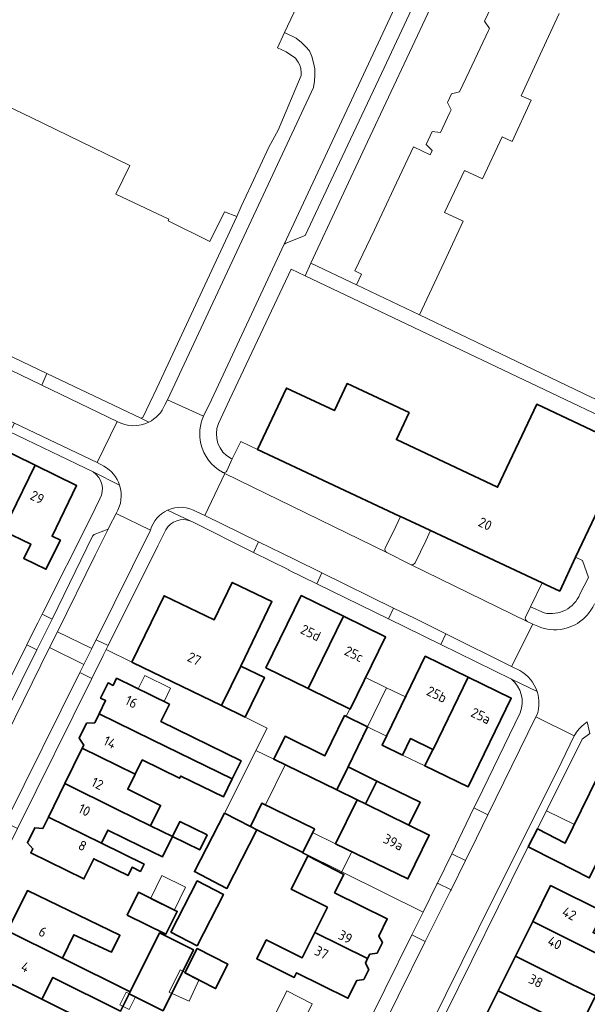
# Model space of a CAD drawing. Extents: x 154024 to 155007, y 472916 to 473908.
# Tile 15 of 49: x 154152 to 154229, y 473690 to 473824. Entities that reach past the tile are written whole.
import ezdxf
from ezdxf.enums import TextEntityAlignment as Align

# ---------------------------------------------------------------- set-up
doc = ezdxf.new("R2010")
doc.units = 0
doc.header["$LTSCALE"] = 0.75
for name, color, linetype, lineweight in [('B-RO-GR-BEPLANTING_CULTUUR_HEESTERS-GV', 252, 'CONTINUOUS', 18), ('B-RO-OG-BEBOUWING-GV', 6, 'CONTINUOUS', 35), ('B-RO-OG-BEBOUWING-T18', 1, 'CONTINUOUS', 18), ('B-RO-OG-BEBOUWING_LUIFEL-GV', 6, 'CONTINUOUS', 18), ('B-RO-OG-TERREIN_ERF-GV', 252, 'CONTINUOUS', 18), ('B-RO-VH-VERHARDING_BETONSTRAATSTEEN-GV', 252, 'CONTINUOUS', 18), ('B-RO-VH-VERHARDING_STRAATBAKSTEEN-GV', 252, 'CONTINUOUS', 18), ('B-RO-VH-VERHARDING_TEGEL-GV', 252, 'CONTINUOUS', 18)]:
    doc.layers.add(name, color=color, linetype=linetype, lineweight=lineweight)
doc.styles.add('NLCS-ISO-M200-T18', font='NLCS-ISO.ttf', dxfattribs={"height": 0.36})

msp = doc.modelspace()

# ---------------------------------------------------------------- linework, layer by layer
at = {"layer": 'B-RO-GR-BEPLANTING_CULTUUR_HEESTERS-GV', "flags": 128}
for points in [[(154227.633, 473750.844), (154225.458, 473746.233), (154223.506, 473747.147), (154223.041, 473747.365), (154221.458, 473744.067), (154223.327, 473743.234)], [(154228.215, 473745.792), (154229.375, 473748.091), (154228.576, 473750.424), (154227.633, 473750.844)]]:
    msp.add_lwpolyline(points, dxfattribs=at)
at = {"layer": 'B-RO-GR-BEPLANTING_CULTUUR_HEESTERS-GV'}
msp.add_lwpolyline([(154223.327, 473743.234, 0.359335), (154228.215, 473745.792)], format="xyb", dxfattribs=at)
at = {"layer": 'B-RO-OG-BEBOUWING-GV', "flags": 128}
for points in [[(154207.791, 473754.505), (154223.041, 473747.365), (154223.506, 473747.147), (154225.458, 473746.233), (154227.633, 473750.844), (154234.747, 473765.922), (154222.322, 473771.785), (154216.961, 473760.424), (154203.13, 473766.94), (154204.857, 473770.635), (154196.37, 473774.604), (154194.644, 473770.908), (154188.069, 473773.986), (154184.134, 473765.582), (154203.545, 473756.493), (154203.683, 473756.428), (154207.707, 473754.544)], [(154150.285, 473756.425), (154153.707, 473763.429), (154148.02, 473766.209), (154144.645, 473759.288), (154143.513, 473759.841), (154141.609, 473755.831), (154144.629, 473754.359), (154146.53, 473758.26)], [(154153.707, 473763.429), (154150.285, 473756.425), (154149.34, 473754.49), (154153.115, 473752.646), (154152.162, 473750.689), (154155.192, 473749.214), (154157.182, 473753.182), (154156.033, 473753.721), (154159.394, 473760.649)], [(154179.21, 473730.57), (154181.833, 473735.979), (154186.105, 473744.789), (154180.679, 473747.421), (154178.186, 473742.282), (154171.351, 473745.598), (154166.947, 473736.517), (154167.037, 473736.473)], [(154191.044, 473732.913), (154195.875, 473742.787), (154190.111, 473745.606), (154185.28, 473735.733)], [(154191.044, 473732.913), (154196.808, 473730.093), (154201.638, 473739.967), (154195.875, 473742.787)], [(154212.945, 473734.454), (154207.061, 473737.314), (154201.154, 473725.16), (154203.942, 473723.805), (154205.034, 473726.054), (154208.094, 473724.567), (154208.131, 473724.549)], [(154179.21, 473730.57), (154182.461, 473728.993), (154185.085, 473734.402), (154181.833, 473735.979)], [(154180.669, 473720.541), (154181.877, 473723.011), (154170.921, 473728.374), (154172.086, 473730.754), (154164.861, 473734.303), (154164.384, 473733.333), (154163.702, 473733.668), (154162.675, 473731.577), (154163.357, 473731.242), (154162.48, 473729.457), (154169.712, 473725.904)], [(154208.094, 473724.567), (154207, 473722.316), (154212.922, 473719.438), (154218.83, 473731.594), (154212.945, 473734.454), (154208.131, 473724.549)], [(154169.712, 473725.904), (154162.48, 473729.457), (154161.871, 473728.217), (154160.758, 473728.152), (154159.752, 473726.105), (154160.371, 473725.166), (154160.152, 473724.719), (154167.391, 473721.163), (154168.354, 473723.13), (154173.481, 473720.622), (154173.629, 473720.923), (154179.461, 473718.071), (154180.669, 473720.541)], [(154194.969, 473719.026), (154196.501, 473722.169), (154199.177, 473727.66), (154196.029, 473729.194), (154193.355, 473723.707), (154187.888, 473726.372), (154186.355, 473723.225)], [(154160.152, 473724.719), (154157.778, 473719.888), (154165.024, 473716.327), (154169.504, 473714.125), (154170.873, 473716.912), (154166.389, 473719.116), (154167.391, 473721.163)], [(154221.148, 473711.228), (154225.001, 473709.274), (154229.492, 473706.997), (154235.389, 473718.629), (154236.412, 473720.694), (154231.719, 473723.021), (154226.217, 473711.763), (154222.401, 473713.698)], [(154197.732, 473717.679), (154198.904, 473717.107), (154200.446, 473720.246), (154196.501, 473722.169), (154194.969, 473719.026)], [(154198.904, 473717.107), (154204.836, 473714.212), (154206.369, 473717.358), (154200.446, 473720.246)], [(154162.783, 473711.748), (154163.659, 473713.538), (154168.134, 473711.339), (154171.123, 473709.87), (154172.494, 473712.658), (154169.504, 473714.125), (154165.024, 473716.327), (154157.778, 473719.888), (154155.529, 473715.312)], [(154198.904, 473717.107), (154197.732, 473717.679), (154194.806, 473711.676), (154204.698, 473706.854), (154207.622, 473712.854), (154204.836, 473714.212)], [(154183.161, 473714.033), (154184.052, 473713.576), (154190.321, 473710.464), (154191.9, 473713.704), (154184.709, 473717.209)], [(154155.529, 473715.312), (154154.771, 473713.768), (154153.67, 473713.863), (154152.656, 473711.799), (154153.404, 473710.985), (154153.126, 473710.42), (154160.387, 473706.853), (154161.741, 473709.619), (154166.429, 473707.324), (154166.979, 473708.446), (154168.119, 473707.887), (154168.621, 473708.891), (154162.783, 473711.748)], [(154172.494, 473712.658), (154176.228, 473710.821), (154177.235, 473712.869), (154173.5, 473714.704)], [(154179.604, 473715.86), (154175.492, 473707.854), (154179.94, 473705.57), (154184.052, 473713.576), (154183.161, 473714.033)], [(154199.184, 473695.957), (154199.493, 473696.58), (154200.475, 473696.698), (154201.207, 473698.173), (154200.707, 473699.026), (154201.875, 473701.38), (154194.662, 473704.961), (154195.948, 473707.467), (154191.018, 473709.999), (154189.73, 473707.41), (154188.749, 473705.438), (154193.68, 473702.987), (154191.968, 473699.543)], [(154172.283, 473699.561), (154175.868, 473697.722), (154179.472, 473704.747), (154175.887, 473706.586)], [(154157.44, 473696.018), (154159.027, 473699.219), (154164.156, 473696.829), (154165.318, 473699.154), (154152.666, 473705.264), (154149.933, 473699.74)], [(154234.775, 473694.536), (154236.87, 473693.488), (154237.928, 473695.552), (154230.022, 473699.517), (154231.431, 473702.343), (154224.209, 473705.942), (154221.763, 473701.032), (154228.983, 473697.435)], [(154166.32, 473701.922), (154171.606, 473699.303), (154173.148, 473702.416), (154167.863, 473705.035)], [(154221.763, 473701.032), (154219.409, 473696.308), (154226.628, 473692.712), (154230.368, 473690.849), (154231.754, 473693.632), (154233.814, 473692.606), (154234.775, 473694.536), (154228.983, 473697.435)], [(154147.151, 473694.118), (154154.654, 473690.398), (154156.138, 473693.391), (154165.408, 473688.784), (154166.575, 473691.132), (154166.717, 473691.418), (154157.44, 473696.018), (154149.933, 473699.74)], [(154166.575, 473691.132), (154171.217, 473688.825), (154175.364, 473697.168), (154170.722, 473699.476), (154166.717, 473691.418)], [(154198.88, 473695.345), (154199.184, 473695.957), (154191.968, 473699.543), (154190.244, 473696.074), (154185.313, 473698.525), (154184.026, 473695.936), (154189.15, 473693.395), (154189.461, 473694.022), (154196.492, 473690.533), (154197.688, 473692.942), (154198.648, 473693.106), (154199.33, 473694.481)], [(154174.188, 473694.005), (154178.394, 473691.866), (154180.083, 473695.187), (154175.876, 473697.326)], [(154224.263, 473687.969), (154230.132, 473685.044), (154231.67, 473684.278), (154232.842, 473686.632), (154229.177, 473688.458), (154230.368, 473690.849), (154226.628, 473692.712), (154219.409, 473696.308), (154217.046, 473691.565)], [(154154.654, 473690.398), (154147.151, 473694.118), (154146.306, 473692.409), (154145.179, 473692.386), (154143.928, 473689.858), (154144.59, 473688.94), (154144.461, 473688.68), (154151.964, 473684.971), (154153.094, 473687.25), (154166.849, 473680.431), (154168.409, 473683.578)], [(154230.132, 473685.044), (154224.263, 473687.969), (154217.046, 473691.565), (154214.728, 473686.912), (154221.943, 473683.317), (154223.252, 473685.942), (154229.122, 473683.017)]]:
    msp.add_lwpolyline(points, close=True, dxfattribs=at)
at = {"layer": 'B-RO-OG-BEBOUWING_LUIFEL-GV', "flags": 128}
for points in [[(154167.805, 473732.857), (154171.343, 473731.119), (154172.237, 473732.939), (154168.699, 473734.676)], [(154201.778, 473733.011), (154198.916, 473734.402), (154196.808, 473730.093), (154196.739, 473730.127), (154196.234, 473729.094), (154199.177, 473727.66)], [(154204.36, 473731.756), (154201.778, 473733.011), (154199.177, 473727.66), (154201.759, 473726.405)], [(154203.942, 473723.805), (154207, 473722.316), (154208.094, 473724.567), (154205.034, 473726.054)], [(154179.604, 473715.86), (154183.161, 473714.033), (154184.709, 473717.209), (154185.201, 473716.969), (154187.887, 473722.478), (154186.355, 473723.225), (154183.906, 473724.419)], [(154222.401, 473713.698), (154226.217, 473711.763), (154227.455, 473714.296), (154223.631, 473716.165)], [(154191.018, 473709.999), (154195.571, 473707.66), (154197.006, 473710.604), (154194.806, 473711.676), (154191.659, 473713.21), (154190.321, 473710.464), (154190.272, 473710.363)], [(154169.492, 473704.153), (154172.723, 473702.551), (154174.289, 473705.71), (154171.059, 473707.312)], [(154172.047, 473691.39), (154174.768, 473690.143), (154176.131, 473693.116), (154173.54, 473694.401)], [(154165.301, 473689.654), (154166.588, 473689.016), (154167.441, 473690.737), (154166.154, 473691.375)], [(154186.483, 473688.238), (154189.987, 473686.501), (154191.619, 473689.793), (154188.116, 473691.53)]]:
    msp.add_lwpolyline(points, close=True, dxfattribs=at)
at = {"layer": 'B-RO-OG-TERREIN_ERF-GV', "flags": 128}
for points in [[(154222.124, 473856.572), (154199.18, 473807.669), (154191.44, 473791.08), (154197.651, 473788.115), (154198.353, 473789.586), (154197.45, 473790.017), (154200.116, 473795.64), (154202.762, 473801.278), (154205.441, 473806.987), (154207.732, 473805.913), (154208.004, 473806.492), (154207.172, 473807.286), (154208.021, 473809.097), (154209.164, 473808.964), (154210.432, 473811.666), (154210.608, 473812.042), (154210.096, 473813.072), (154210.648, 473814.249), (154211.768, 473814.513), (154213.064, 473817.276), (154215.696, 473822.886), (154215.837, 473823.186), (154215.169, 473824.162), (154216.069, 473826.082)], [(154225.384, 473825.23), (154222.782, 473819.607), (154220.179, 473813.983), (154221.54, 473813.353), (154218.937, 473807.73), (154217.576, 473808.36), (154214.91, 473802.6), (154212.442, 473803.755), (154209.714, 473797.989), (154212.161, 473796.849), (154212.233, 473796.816), (154209.631, 473791.194), (154206.296, 473783.988), (154211.777, 473781.372), (154229.77, 473772.74), (154236.489, 473769.633), (154239.13, 473768.411), (154250.072, 473791.727), (154258.673, 473810.184), (154280.123, 473855.813)], [(154149.72, 473778.669), (154155.316, 473775.966), (154168.159, 473769.868), (154168.441, 473769.973), (154170.349, 473773.968), (154181.276, 473797.453), (154179.594, 473798.11), (154177.615, 473794.035), (154171.909, 473796.867), (154172.019, 473797.09), (154164.766, 473800.515), (154166.677, 473804.443), (154153.267, 473810.967), (154143.364, 473815.716)], [(154161.656, 473762.515), (154150.237, 473768.007), (154142.167, 473771.848), (154132.401, 473776.491), (154126.568, 473779.332), (154116.788, 473783.98), (154111.967, 473786.272), (154098.28, 473792.666), (154090.606, 473796.285), (154078.446, 473801.629)], [(154190.637, 473789.358), (154188.746, 473790.26), (154180.313, 473772.387), (154178.797, 473769.128)], [(154180.503, 473764.377), (154180.668, 473764.297), (154181.858, 473766.703), (154184.134, 473765.582), (154188.069, 473773.986), (154194.644, 473770.908), (154196.37, 473774.604), (154204.857, 473770.635), (154203.13, 473766.94), (154216.961, 473760.424), (154222.322, 473771.785), (154234.747, 473765.922), (154235.685, 473767.895), (154207.304, 473781.402), (154190.637, 473789.358)], [(154127.572, 473688.19), (154128.89, 473690.861), (154130.699, 473694.581), (154137.351, 473708.259), (154137.92, 473709.43), (154139.681, 473712.968), (154141.808, 473717.242), (154152.571, 473738.861), (154152.779, 473739.279), (154154.071, 473741.874), (154154.675, 473743.075), (154154.765, 473743.256), (154161.278, 473756.219), (154162.569, 473758.841)], [(154218.852, 473734.187), (154209.193, 473738.918), (154202.021, 473742.431), (154192.216, 473747.233), (154188.402, 473749.101), (154188.428, 473749.155), (154183.585, 473751.506), (154175.227, 473755.698)], [(154171.592, 473754.599), (154170.481, 473752.407), (154163.686, 473738.766), (154163.512, 473738.417), (154163.424, 473738.236), (154166.947, 473736.517), (154171.351, 473745.598), (154178.186, 473742.282), (154180.679, 473747.421), (154186.105, 473744.789), (154181.833, 473735.979), (154185.085, 473734.402), (154182.461, 473728.993), (154185.45, 473727.49), (154179.604, 473715.86), (154183.161, 473714.033), (154184.709, 473717.209), (154191.9, 473713.704), (154190.321, 473710.464), (154206.769, 473702.298)], [(154190.463, 473669.311), (154205.232, 473699.189), (154206.769, 473702.298), (154190.321, 473710.464), (154184.052, 473713.576), (154179.94, 473705.57), (154175.492, 473707.854), (154179.604, 473715.86), (154185.45, 473727.49), (154182.461, 473728.993), (154179.21, 473730.57), (154167.037, 473736.473), (154166.947, 473736.517), (154163.424, 473738.236), (154163.249, 473737.878), (154163.026, 473737.426), (154161.474, 473734.28), (154151.318, 473713.739), (154149.398, 473709.856), (154148.219, 473707.472), (154140.328, 473691.512), (154138.752, 473688.324)], [(154206.769, 473702.298), (154208.663, 473706.129), (154208.737, 473706.282), (154210.694, 473710.305), (154212.166, 473713.334), (154213.725, 473716.561), (154214.202, 473717.549), (154220.022, 473729.595)], [(154229.559, 473726.761), (154228.529, 473725.985), (154222.401, 473713.698), (154226.217, 473711.763), (154231.719, 473723.021)], [(154229.492, 473706.997), (154225.001, 473709.274), (154221.148, 473711.228), (154220.654, 473710.275), (154206.236, 473681.132)], [(154214.728, 473686.912), (154217.046, 473691.565), (154219.409, 473696.308), (154221.763, 473701.032), (154224.209, 473705.942), (154231.431, 473702.343), (154230.022, 473699.517), (154237.928, 473695.552), (154236.87, 473693.488), (154234.775, 473694.536), (154233.814, 473692.606), (154231.754, 473693.632), (154230.368, 473690.849), (154229.177, 473688.458)]]:
    msp.add_lwpolyline(points, dxfattribs=at)
at = {"layer": 'B-RO-OG-TERREIN_ERF-GV'}
for points in [[(154178.797, 473769.128, 0.3928232), (154180.503, 473764.377)], [(154162.569, 473758.841, 0.391697), (154161.656, 473762.515)], [(154175.025, 473755.791, 0.3810836), (154171.592, 473754.599)], [(154175.227, 473755.698, 0.0241846), (154175.025, 473755.791)], [(154220.022, 473729.595, 0.3301257), (154218.852, 473734.187)]]:
    msp.add_lwpolyline(points, format="xyb", dxfattribs=at)
at = {"layer": 'B-RO-OG-TERREIN_ERF-GV', "flags": 128}
for points in [[(154150.285, 473756.425), (154146.53, 473758.26), (154144.629, 473754.359), (154141.609, 473755.831), (154143.513, 473759.841), (154144.645, 473759.288), (154148.02, 473766.209), (154153.707, 473763.429), (154159.394, 473760.649), (154156.033, 473753.721), (154157.182, 473753.182), (154155.192, 473749.214), (154152.162, 473750.689), (154153.115, 473752.646), (154149.34, 473754.49)], [(154195.875, 473742.787), (154201.638, 473739.967), (154196.808, 473730.093), (154191.044, 473732.913), (154185.28, 473735.733), (154190.111, 473745.606)], [(154212.945, 473734.454), (154218.83, 473731.594), (154212.922, 473719.438), (154207, 473722.316), (154208.094, 473724.567), (154205.034, 473726.054), (154203.942, 473723.805), (154201.154, 473725.16), (154207.061, 473737.314)], [(154162.48, 473729.457), (154163.357, 473731.242), (154162.675, 473731.577), (154163.702, 473733.668), (154164.384, 473733.333), (154164.861, 473734.303), (154172.086, 473730.754), (154170.921, 473728.374), (154181.877, 473723.011), (154180.669, 473720.541), (154179.461, 473718.071), (154173.629, 473720.923), (154173.481, 473720.622), (154168.354, 473723.13), (154167.391, 473721.163), (154166.389, 473719.116), (154170.873, 473716.912), (154169.504, 473714.125), (154172.494, 473712.658), (154171.123, 473709.87), (154168.134, 473711.339), (154163.659, 473713.538), (154162.783, 473711.748), (154168.621, 473708.891), (154168.119, 473707.887), (154166.979, 473708.446), (154166.429, 473707.324), (154161.741, 473709.619), (154160.387, 473706.853), (154153.126, 473710.42), (154153.404, 473710.985), (154152.656, 473711.799), (154153.67, 473713.863), (154154.771, 473713.768), (154155.529, 473715.312), (154157.778, 473719.888), (154160.152, 473724.719), (154160.371, 473725.166), (154159.752, 473726.105), (154160.758, 473728.152), (154161.871, 473728.217)], [(154200.446, 473720.246), (154206.369, 473717.358), (154204.836, 473714.212), (154207.622, 473712.854), (154204.698, 473706.854), (154194.806, 473711.676), (154197.732, 473717.679), (154194.969, 473719.026), (154186.355, 473723.225), (154187.888, 473726.372), (154193.355, 473723.707), (154196.029, 473729.194), (154199.177, 473727.66), (154196.501, 473722.169)], [(154172.494, 473712.658), (154173.5, 473714.704), (154177.235, 473712.869), (154176.228, 473710.821)], [(154199.184, 473695.957), (154198.88, 473695.345), (154199.33, 473694.481), (154198.648, 473693.106), (154197.688, 473692.942), (154196.492, 473690.533), (154189.461, 473694.022), (154189.15, 473693.395), (154184.026, 473695.936), (154185.313, 473698.525), (154190.244, 473696.074), (154191.968, 473699.543), (154193.68, 473702.987), (154188.749, 473705.438), (154189.73, 473707.41), (154191.018, 473709.999), (154195.948, 473707.467), (154194.662, 473704.961), (154201.875, 473701.38), (154200.707, 473699.026), (154201.207, 473698.173), (154200.475, 473696.698), (154199.493, 473696.58)], [(154172.283, 473699.561), (154175.887, 473706.586), (154179.472, 473704.747), (154175.868, 473697.722)], [(154166.575, 473691.132), (154165.408, 473688.784), (154156.138, 473693.391), (154154.654, 473690.398), (154168.409, 473683.578), (154166.849, 473680.431), (154153.094, 473687.25), (154151.964, 473684.971), (154144.461, 473688.68), (154144.59, 473688.94), (154143.928, 473689.858), (154145.179, 473692.386), (154146.306, 473692.409), (154147.151, 473694.118), (154149.933, 473699.74), (154152.666, 473705.264), (154165.318, 473699.154), (154164.156, 473696.829), (154159.027, 473699.219), (154157.44, 473696.018), (154166.717, 473691.418), (154170.722, 473699.476), (154175.364, 473697.168), (154171.217, 473688.825)], [(154166.32, 473701.922), (154167.863, 473705.035), (154173.148, 473702.416), (154171.606, 473699.303)], [(154174.188, 473694.005), (154175.876, 473697.326), (154180.083, 473695.187), (154178.394, 473691.866)]]:
    msp.add_lwpolyline(points, close=True, dxfattribs=at)
at = {"layer": 'B-RO-VH-VERHARDING_BETONSTRAATSTEEN-GV'}
for points in [[(154171.459, 473771.69, -0.1806062), (154169.259, 473769.333)], [(154176.378, 473766.384, -0.163918), (154176.757, 473770.148)], [(154169.259, 473769.333, -0.2483789), (154164.947, 473769.436)], [(154179.336, 473762.48, -0.2156799), (154176.378, 473766.384)], [(154163.114, 473763.302, -0.1902231), (154165.26, 473760.706)], [(154179.734, 473762.477, -0.2162044), (154179.364, 473762.467)], [(154179.932, 473762.661, -0.157244), (154179.734, 473762.477)], [(154165.26, 473760.706, -0.222683), (154164.789, 473756.84)], [(154169.498, 473754.575, -0.2179329), (154171.804, 473757.284)], [(154171.804, 473757.284, -0.2513701), (154175.846, 473757.064)], [(154201.791, 473751.482, -0.4212514), (154201.6, 473752.083)], [(154201.6, 473752.083, 0.4212514), (154201.791, 473751.482)], [(154205.666, 473750.081, -0.4009807), (154205.058, 473749.875)], [(154205.058, 473749.875, 0.4009807), (154205.666, 473750.081)], [(154220.998, 473742.081, -0.3747804), (154220.78, 473742.678)], [(154219.981, 473735.363, -0.1888657), (154222.356, 473732.486)], [(154222.397, 473732.354, -0.1446781), (154222.401, 473729.451)], [(154227.595, 473726.702, -0.0981936), (154229.225, 473728.341)]]:
    msp.add_lwpolyline(points, format="xyb", dxfattribs=at)
at = {"layer": 'B-RO-VH-VERHARDING_BETONSTRAATSTEEN-GV', "flags": 128}
for points in [[(154176.757, 473770.148), (154171.81, 473772.405), (154171.459, 473771.69)], [(154164.947, 473769.436), (154162.193, 473763.792), (154163.114, 473763.302)], [(154203.02, 473755.046), (154203.683, 473756.428), (154203.545, 473756.493), (154184.134, 473765.582), (154181.858, 473766.703), (154180.668, 473764.297), (154179.932, 473762.661)], [(154175.846, 473757.064), (154176.93, 473756.577), (154179.659, 473762.319), (154179.364, 473762.467), (154179.336, 473762.48)], [(154179.364, 473762.467), (154179.659, 473762.319), (154201.791, 473751.482)], [(154164.789, 473756.84), (154169.498, 473754.575)], [(154205.666, 473750.081), (154207.125, 473753.114), (154207.791, 473754.505), (154207.707, 473754.544), (154203.683, 473756.428), (154203.02, 473755.046)], [(154201.6, 473752.083), (154203.02, 473755.046)], [(154203.02, 473755.046), (154201.6, 473752.083)], [(154223.041, 473747.365), (154207.791, 473754.505), (154207.125, 473753.114), (154205.666, 473750.081)], [(154201.791, 473751.482), (154205.058, 473749.875)], [(154205.058, 473749.875), (154220.998, 473742.081)], [(154220.78, 473742.678), (154221.458, 473744.067), (154223.041, 473747.365)], [(154230.194, 473744.496), (154229.965, 473744.026), (154229.713, 473743.604), (154229.409, 473743.182), (154229.14, 473742.865), (154228.703, 473742.433), (154228.172, 473742.012), (154227.867, 473741.812), (154227.551, 473741.631), (154227.217, 473741.466), (154226.873, 473741.323), (154226.468, 473741.186), (154226.017, 473741.071), (154225.553, 473740.991), (154225.073, 473740.947), (154224.583, 473740.943), (154224.2, 473740.969), (154223.796, 473741.023), (154223.348, 473741.117), (154222.893, 473741.25), (154222.446, 473741.422), (154221.758, 473741.717), (154218.865, 473735.898), (154219.981, 473735.363)], [(154222.356, 473732.486), (154222.397, 473732.354)], [(154222.401, 473729.451), (154222.192, 473729.025), (154227.447, 473726.432), (154227.595, 473726.702)]]:
    msp.add_lwpolyline(points, dxfattribs=at)
for points in [[(154156.766, 473740.67), (154161.94, 473751.15), (154163.705, 473754.712), (154161.8, 473753.961), (154161.54, 473753.731), (154156.038, 473742.391), (154153.945, 473738.177), (154143.206, 473716.548), (154138.746, 473707.566), (154134.19, 473698.39), (154132.62, 473695.17), (154132.006, 473693.933), (154128.842, 473687.56), (154122.94, 473675.67), (154121.55, 473672.93), (154121.53, 473672.72), (154121.56, 473672.46), (154122.098, 473670.609), (154140.51, 473707.63), (154146.2, 473719.27), (154155.701, 473738.514)], [(154189.119, 473750.583), (154184.28, 473752.958), (154183.585, 473751.506), (154188.428, 473749.155), (154188.402, 473749.101), (154192.216, 473747.233), (154192.939, 473748.71)], [(154154.071, 473741.874), (154152.779, 473739.279), (154152.571, 473738.861), (154153.945, 473738.177), (154156.038, 473742.391), (154154.675, 473743.075)], [(154209.193, 473738.918), (154209.9, 473740.361), (154205.69, 473742.457), (154202.742, 473743.903), (154202.021, 473742.431)], [(154156.766, 473740.67), (154155.701, 473738.514), (154160.394, 473736.196), (154161.459, 473738.352)], [(154159.845, 473735.085), (154161.474, 473734.28), (154163.026, 473737.426), (154163.249, 473737.878), (154163.424, 473738.236), (154163.512, 473738.417), (154163.686, 473738.766), (154162.062, 473739.571), (154161.618, 473738.675), (154161.459, 473738.352), (154160.394, 473736.196)], [(154212.57, 473709.393), (154214.069, 473712.436), (154215.637, 473715.637), (154213.725, 473716.561), (154212.166, 473713.334), (154210.694, 473710.305)], [(154208.663, 473706.129), (154206.769, 473702.298), (154205.232, 473699.189), (154207.075, 473698.277), (154210.511, 473705.216), (154210.592, 473705.38), (154208.737, 473706.282)]]:
    msp.add_lwpolyline(points, close=True, dxfattribs=at)
at = {"layer": 'B-RO-VH-VERHARDING_STRAATBAKSTEEN-GV', "flags": 128}
msp.add_lwpolyline([(154189.943, 473827.19), (154187.818, 473822.605), (154189.42, 473821.85), (154190.13, 473821.24), (154190.73, 473820.65), (154191.24, 473820.1), (154191.55, 473819.34), (154191.78, 473818.49), (154191.96, 473817.65), (154191.96, 473816.85), (154191.9, 473815.97), (154191.78, 473815.12), (154171.81, 473772.405), (154176.757, 473770.148), (154177.831, 473772.392), (154187.78, 473793.66), (154217.73, 473857.79), (154224.41, 473871.92), (154224.74, 473872.51), (154231.878, 473887.753), (154226.597, 473890.185), (154226.433, 473890.043)], dxfattribs=at)
for points in [[(154117.36, 473785.229), (154127.151, 473780.549), (154133.046, 473777.752), (154142.73, 473773.1), (154150.88, 473769.185), (154162.193, 473763.792), (154164.947, 473769.436), (154154.613, 473774.398), (154148.966, 473777.143), (154141.931, 473780.562), (154135.585, 473783.577), (154112.018, 473795.004), (154105.57, 473798.079), (154102.003, 473799.802), (154091.969, 473804.641), (154084.816, 473808.075), (154084.637, 473808.183), (154078.132, 473811.323), (154075.434, 473805.387), (154091.322, 473797.738), (154098.973, 473794.061), (154112.53, 473787.538)], [(154184.28, 473752.958), (154189.119, 473750.583), (154192.939, 473748.71), (154202.742, 473743.903), (154205.69, 473742.457), (154209.9, 473740.361), (154218.865, 473735.898), (154221.758, 473741.717), (154220.998, 473742.081), (154205.058, 473749.875), (154201.791, 473751.482), (154179.659, 473762.319), (154176.93, 473756.577)], [(154169.498, 473754.575), (154164.789, 473756.84), (154163.856, 473755.017), (154163.705, 473754.712), (154161.94, 473751.15), (154156.766, 473740.67), (154161.459, 473738.352), (154161.618, 473738.675), (154162.062, 473739.571)], [(154122.098, 473670.609), (154121.647, 473669.623), (154121.073, 473668.45), (154121.063, 473668.429), (154125.686, 473666.138), (154125.694, 473666.151), (154133.939, 473682.793), (154138.666, 473692.336), (154146.57, 473708.289), (154149.673, 473714.554), (154159.845, 473735.085), (154160.394, 473736.196), (154155.701, 473738.514), (154146.2, 473719.27), (154140.51, 473707.63)], [(154184.588, 473639.83), (154190.345, 473651.517), (154190.896, 473652.608), (154191.565, 473653.995), (154203.192, 473677.487), (154214.343, 473700.064), (154225.738, 473722.934), (154227.447, 473726.432), (154222.192, 473729.025), (154215.637, 473715.637), (154214.069, 473712.436), (154212.57, 473709.393), (154210.592, 473705.38), (154210.511, 473705.216), (154207.075, 473698.277), (154192.284, 473668.409), (154188.662, 473661.099), (154179.381, 473642.421)]]:
    msp.add_lwpolyline(points, close=True, dxfattribs=at)
at = {"layer": 'B-RO-VH-VERHARDING_TEGEL-GV', "flags": 128}
for points in [[(154233.643, 473891.472), (154233.346, 473890.898), (154232.121, 473888.305), (154231.878, 473887.753), (154224.74, 473872.51), (154224.41, 473871.92), (154224.41, 473871.53), (154225.349, 473868.896), (154219.64, 473856.62), (154201.07, 473817.02), (154194.56, 473803.2), (154190.66, 473794.86), (154187.99, 473793.82), (154187.78, 473793.66), (154177.831, 473772.392), (154176.757, 473770.148)], [(154178.797, 473769.128), (154180.313, 473772.387), (154188.746, 473790.26), (154190.637, 473789.358), (154191.44, 473791.08), (154199.18, 473807.669), (154222.124, 473856.572)], [(154187.818, 473822.605), (154186.86, 473820.539), (154188.03, 473819.98), (154189.32, 473819.1), (154189.67, 473818.59), (154189.92, 473818.14), (154190.04, 473817.69), (154190.1, 473817.09), (154190.1, 473816.74), (154186.94, 473809.26), (154185.731, 473807.045), (154183.272, 473801.743), (154181.912, 473798.82), (154181.276, 473797.453), (154170.349, 473773.968), (154168.441, 473769.973), (154168.159, 473769.868), (154169.259, 473769.333)], [(154155.316, 473775.966), (154154.613, 473774.398), (154164.947, 473769.436)], [(154169.259, 473769.333), (154168.159, 473769.868), (154155.316, 473775.966)], [(154163.114, 473763.302), (154162.193, 473763.792), (154150.88, 473769.185), (154150.237, 473768.007), (154161.656, 473762.515), (154165.26, 473760.706)], [(154236.489, 473769.633), (154235.685, 473767.895), (154234.747, 473765.922), (154227.633, 473750.844), (154228.576, 473750.424), (154229.375, 473748.091), (154228.215, 473745.792)], [(154179.932, 473762.661), (154180.668, 473764.297), (154180.503, 473764.377)], [(154165.26, 473760.706), (154161.656, 473762.515)], [(154179.336, 473762.48), (154179.364, 473762.467)], [(154162.569, 473758.841), (154161.278, 473756.219), (154154.765, 473743.256), (154154.675, 473743.075), (154156.038, 473742.391), (154161.54, 473753.731), (154161.8, 473753.961), (154163.705, 473754.712), (154163.856, 473755.017), (154164.789, 473756.84)], [(154171.804, 473757.284), (154175.025, 473755.791)], [(154175.025, 473755.791), (154171.804, 473757.284)], [(154175.227, 473755.698), (154183.585, 473751.506), (154184.28, 473752.958), (154176.93, 473756.577), (154175.846, 473757.064)], [(154169.498, 473754.575), (154162.062, 473739.571), (154163.686, 473738.766), (154170.481, 473752.407), (154171.592, 473754.599)], [(154223.327, 473743.234), (154221.458, 473744.067), (154220.78, 473742.678)], [(154220.998, 473742.081), (154221.758, 473741.717), (154222.446, 473741.422), (154222.893, 473741.25), (154223.348, 473741.117), (154223.796, 473741.023), (154224.2, 473740.969), (154224.583, 473740.943), (154225.073, 473740.947), (154225.553, 473740.991), (154226.017, 473741.071), (154226.468, 473741.186), (154226.873, 473741.323), (154227.217, 473741.466), (154227.551, 473741.631), (154227.867, 473741.812), (154228.172, 473742.012), (154228.703, 473742.433), (154229.14, 473742.865), (154229.409, 473743.182)], [(154219.981, 473735.363), (154218.865, 473735.898), (154209.9, 473740.361), (154209.193, 473738.918), (154218.852, 473734.187), (154222.356, 473732.486)], [(154222.397, 473732.354), (154222.356, 473732.486), (154218.852, 473734.187)], [(154220.022, 473729.595), (154214.202, 473717.549), (154213.725, 473716.561), (154215.637, 473715.637), (154222.192, 473729.025), (154222.401, 473729.451)], [(154228.529, 473725.985), (154229.559, 473726.761), (154229.225, 473728.341)], [(154227.595, 473726.702), (154227.447, 473726.432), (154225.738, 473722.934), (154214.343, 473700.064), (154203.192, 473677.487), (154204.057, 473674.986), (154194.039, 473654.708), (154191.565, 473653.995), (154190.896, 473652.608), (154190.345, 473651.517), (154190.756, 473651.33), (154184.999, 473639.657), (154184.588, 473639.83)], [(154186.209, 473638.783), (154187.236, 473640.764), (154191.708, 473649.849), (154192.636, 473651.692), (154196.631, 473649.665), (154198.834, 473648.548), (154200.76, 473647.575), (154210.163, 473642.828), (154211.298, 473645.081), (154207.284, 473647.103), (154198.344, 473651.606), (154195.639, 473652.979), (154195.214, 473653.959), (154208.207, 473680.193), (154206.236, 473681.132), (154220.654, 473710.275), (154221.148, 473711.228), (154222.401, 473713.698), (154228.529, 473725.985)]]:
    msp.add_lwpolyline(points, dxfattribs=at)
for points in [[(154235.685, 473767.895), (154236.489, 473769.633), (154229.77, 473772.74), (154211.777, 473781.372), (154206.296, 473783.988), (154197.651, 473788.115), (154191.44, 473791.08), (154190.637, 473789.358), (154207.304, 473781.402)], [(154192.939, 473748.71), (154192.216, 473747.233), (154202.021, 473742.431), (154202.742, 473743.903)], [(154153.945, 473738.177), (154152.571, 473738.861), (154141.808, 473717.242), (154143.206, 473716.548)], [(154161.474, 473734.28), (154159.845, 473735.085), (154149.673, 473714.554), (154151.318, 473713.739)], [(154212.57, 473709.393), (154210.694, 473710.305), (154208.737, 473706.282), (154210.592, 473705.38)], [(154190.463, 473669.311), (154192.284, 473668.409), (154207.075, 473698.277), (154205.232, 473699.189)]]:
    msp.add_lwpolyline(points, close=True, dxfattribs=at)
at = {"layer": 'B-RO-VH-VERHARDING_TEGEL-GV'}
for points in [[(154169.259, 473769.333, 0.1806062), (154171.459, 473771.69)], [(154176.757, 473770.148, 0.163918), (154176.378, 473766.384)], [(154164.947, 473769.436, 0.2483789), (154169.259, 473769.333)], [(154180.503, 473764.377, -0.3928232), (154178.797, 473769.128)], [(154176.378, 473766.384, 0.2156799), (154179.336, 473762.48)], [(154165.26, 473760.706, 0.1902231), (154163.114, 473763.302)], [(154161.656, 473762.515, -0.391697), (154162.569, 473758.841)], [(154179.364, 473762.467, 0.2162044), (154179.734, 473762.477)], [(154179.734, 473762.477, 0.157244), (154179.932, 473762.661)], [(154164.789, 473756.84, 0.222683), (154165.26, 473760.706)], [(154171.804, 473757.284, 0.2179329), (154169.498, 473754.575)], [(154175.846, 473757.064, 0.2513701), (154171.804, 473757.284)], [(154171.592, 473754.599, -0.3810836), (154175.025, 473755.791)], [(154175.025, 473755.791, -0.0241846), (154175.227, 473755.698)], [(154228.215, 473745.792, -0.359335), (154223.327, 473743.234)], [(154220.78, 473742.678, 0.3747804), (154220.998, 473742.081)], [(154222.356, 473732.486, 0.1888657), (154219.981, 473735.363)], [(154218.852, 473734.187, -0.3301257), (154220.022, 473729.595)], [(154222.401, 473729.451, 0.1446781), (154222.397, 473732.354)], [(154229.225, 473728.341, 0.0981936), (154227.595, 473726.702)]]:
    msp.add_lwpolyline(points, format="xyb", dxfattribs=at)

# ---------------------------------------------------------------- texts
at = {"layer": 'B-RO-OG-BEBOUWING-T18', "style": 'NLCS-ISO-M200-T18'}
for s, rotation, p in [('29', 334, (154154.006, 473759.059)), ('20', 335, (154215.262, 473755.424)), ('25d', 333.9, (154191.4, 473740.523)), ('25c', 333.9, (154197.321, 473737.626)), ('27', 334.3, (154175.482, 473736.962)), ('25b', 334.1, (154208.642, 473732.098)), ('16', 333.9, (154166.885, 473731.074)), ('25a', 334.1, (154214.669, 473729.169)), ('14', 333.9, (154163.932, 473725.542)), ('12', 333.9, (154162.24, 473719.899)), ('10', 333.9, (154160.462, 473716.281)), ('8', 333.9, (154160.198, 473711.403)), ('39a', 334, (154202.702, 473711.889)), ('42', 333.6, (154226.772, 473702.117)), ('6', 333.7, (154154.759, 473699.615)), ('39', 333.6, (154196.135, 473698.939)), ('40', 333.6, (154224.778, 473698.114)), ('37', 333.6, (154192.887, 473696.787)), ('4', 333.7, (154152.375, 473694.806)), ('38', 333.6, (154222.186, 473692.911))]:
    msp.add_text(s, height=1.35, rotation=rotation, dxfattribs=at).set_placement(p, align=Align.MIDDLE)

doc.saveas('drawing.dxf')
